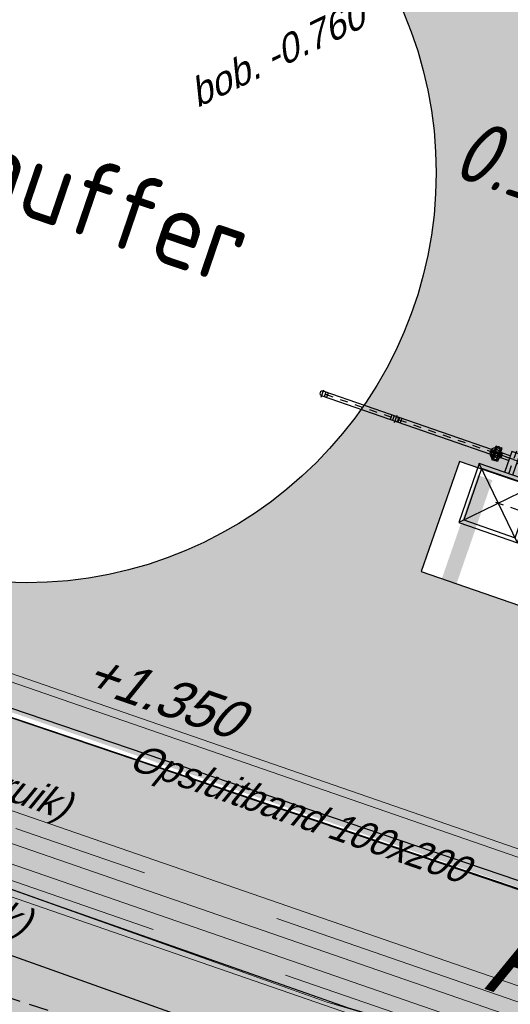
# Model space of a CAD drawing. Header units: metres. Extents: x 128615 to 129083, y 455669 to 456034.
# Tile 43 of 158: x 128798.31 to 128804.62, y 455800.29 to 455812.96. Entities that reach past the tile are written whole.
import ezdxf
from ezdxf.lldxf.tags import DXFTag

# ---------------------------------------------------------------- set-up
doc = ezdxf.new("R2010")
doc.units = ezdxf.units.M
for name, pattern in [('CENTER2', [1.125, 0.75, -0.125, 0.125, -0.125]), ('DASHDOT', [25.4, 12.7, -6.35, 0, -6.35]), ('DASHED', [19.049999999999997, 12.7, -6.35]), ('RI-AWZI_PROCESLEIDING', [18.450000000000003, 6, -1.8, 1.75, -1.8, 1.75, -1.8, 1.75, -1.8]), ('RI-AWZI_SLIBLEIDING', [11, 5, -3, 0, -3]), ('STIPPELFIJN', [0.375, 0.25, -0.125]), ('Tauw_L_Center2', [6.4990000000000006, 4, -0.833, 0.833, -0.833])]:
    doc.linetypes.add(name, pattern=pattern)
for name, color, linetype, lineweight in [('B-CO-BC-BETONVORM-G', 50, 'Continuous', 18), ('B-WE-OG-HOOGTELIJN-G', 7, 'Continuous', 18), ('B-XX-GR-HAAG-G', 90, 'GR-HAAG1', 13), ('B-XX-RI-AWZI_PROCESLEIDING-G', 30, 'RI-AWZI_PROCESLEIDING', 18), ('B-XX-RI-AWZI_SLIBLEIDING-G', 40, 'RI-AWZI_SLIBLEIDING', 18), ('B-XX-RI-AWZI_SLIBLEIDING-T25_HDSR', 7, 'Continuous', 35), ('B-XX-VH-BESTRATING-V', 1, 'Continuous', 18), ('ME-CL', 6, 'CENTER2', 18), ('X-XX-AL-T25', 7, 'Continuous', 25)]:
    doc.layers.add(name, color=color, linetype=linetype, lineweight=lineweight)
for name, color, linetype in [('B-XX-GR-GRAS-G', 90, 'Continuous'), ('B-XX-GR-KRUIDEN-G', 98, 'Continuous'), ('B-XX-KL-ELEKTRA-G_HDSR', 190, 'HDSR_Elektra'), ('B-XX-OG-BEBOUWING-G', 1, 'Continuous'), ('B-XX-RI-AWZI_PROCESLEIDING-T25_HDSR', 7, 'Continuous'), ('B-XX-VH-BESTRATING-T25', 7, 'Continuous'), ('B-XX-VH-KANTVERHARDING-G', 60, 'Continuous'), ('B-XX-VH-KANTVERHARDING-GN', 60, 'STIPPELFIJN'), ('B-XX-VH-MOLGOOT-V', 60, 'Continuous'), ('ME_N_-_EL999---LLVPE-110_pgr17~H_-----', 135, 'Tauw_L_Center2'), ('ME_N_-_EL999---LLVPE-110_pgr17~W_-----', 135, 'Continuous'), ('ME_N_-_EL999---LLVPE-250_pgr17~H_-----', 135, 'Tauw_L_Center2'), ('ME_N_-_EL999---LLVPE-63_zbr17~H_-----', 135, 'Tauw_L_Center2'), ('ME_N_-_EL999---LLVPE-63_zbr17~W_-----', 135, 'Continuous'), ('ME_N_A_EB00----vervuildelucht~-_-----', 135, 'Continuous'), ('ME_N_A_EB0059--W__afsluiter-65~-_-----', 135, 'Continuous')]:
    doc.layers.add(name, color=color, linetype=linetype)
doc.styles.add('ISO', font='Iso.shx', dxfattribs={"height": 50})
doc.styles.get("Standard").update_dxf_attribs({"font": 'arial.ttf'})
doc.styles.add('TAUW-ISOCP', font='tcb_isocp.shx')
doc.styles.add('tcb_isocp', font='tcb_isocp.shx')
doc.linetypes.add('GR-HAAG1', pattern='A,6,[176,NLCS.SHX,S=0.125,R=0,X=0,Y=0],-2', length=8)
tags = doc.linetypes.add('HDSR_Elektra', pattern='A,25,-2,["E",Standard,S=1.5,R=0,X=0,Y=-0.75],-4', length=31).pattern_tags.tags
tags[6] = DXFTag(74, 10)

# ---------------------------------------------------------------- blocks, each defined once
blk = doc.blocks.new('2210065T')
for p, q in [((-91.97225975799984, 32.08723877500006), (-92.5, 20)), ((-92.5, 20), (-92.10324258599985, 10.91276122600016)), ((-90.10514614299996, 9), (-75.49337719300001, 9)), ((-71.58386689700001, 34), (-89.97416331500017, 34)), ((-41.56921938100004, 20.5), (-33.56475521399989, 20.5)), ((-39.57587649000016, 46), (8.660254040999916, 46)), ((0, 52), (-29.23350083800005, 52)), ((-26.56475521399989, 22.37564434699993), (2.564755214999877, 39.19357503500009)), ((0, 52), (12.07323548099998, 52)), ((7.689110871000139, 44.31793068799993), (11.69134295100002, 51.25)), ((24.00000000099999, -6.817930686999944), (24.00000000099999, 26.81793068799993)), ((52.5571117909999, 0), (24.00000000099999, 0)), ((25.87564435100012, 33.81793068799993), (29.877876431, 40.75)), ((71.58386690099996, 34), (89.97416331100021, 34)), ((90.1051461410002, 9), (75.49337719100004, 9)), ((91.9722597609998, 32.08723877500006), (92.50000000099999, 20)), ((92.50000000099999, 20), (92.1032425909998, 10.91276122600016)), ((-41.56921938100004, -0.5), (-33.56475521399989, -0.5)), ((-9.894882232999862, -12), (-29.23350083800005, -12)), ((2.564755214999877, -19.19357503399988), (-26.56475521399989, -2.375644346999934)), ((7.689110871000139, -24.31793068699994), (11.69134295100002, -31.25)), ((24.99437977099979, -12), (29.23350084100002, -12)), ((29.877876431, -20.75), (25.87564435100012, -13.81793068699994))]:
    blk.add_line(p, q)
blk.add_circle((0, 10), 75.5)
for centre, radius, start, end in [((-90.10514614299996, 11), 2, 182.4999999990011, 270), ((-89.97416331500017, 32), 2, 90, 177.500000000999), ((-41.56921938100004, 28.5), 8, 156.0089831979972, 270), ((0, 10), 53.5, 83.99101680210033, 156.0089831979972), ((-33.56475521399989, 34.5), 14, 270, 299.9999999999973), ((-42.5, 45), 15, 27.81813928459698, 36.72706101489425), ((-4.435244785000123, 51.31793068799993), 14, 299.9999999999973, 330.0000000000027), ((4.763139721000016, 55.25), 8, 330.0000000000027, 83.99101680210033), ((38.00000000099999, 26.81793068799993), 14, 150.0000000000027, 180), ((36.80607966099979, 36.75), 8, 36.0089831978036, 150.0000000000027), ((0, 10), 53.5, 323.991016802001, 36.0089831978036), ((89.97416331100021, 32), 2, 2.499999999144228, 90), ((90.1051461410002, 11), 2, 270, 357.500000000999), ((-41.56921938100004, -8.5), 8, 90.00000000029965, 203.9910168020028), ((0, 10), 53.5, 203.9910168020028, 276.0089831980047), ((-42.5, -5), 15, 262.8119221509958, 272.7577226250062), ((-42.5, -5), 15, 272.7577226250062, 332.1818607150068), ((-33.56475521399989, -14.5), 14, 60.00000000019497, 90.0000000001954), ((-4.435244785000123, -31.31793068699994), 14, 30.00000000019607, 60.00000000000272), ((4.763139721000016, -35.25), 8, 276.0089831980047, 29.99999999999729), ((38.00000000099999, -6.817930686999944), 14, 180, 209.9999999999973), ((42.50000000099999, -5), 15, 207.8181392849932, 270), ((36.80607966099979, -16.75), 8, 209.9999999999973, 323.991016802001), ((42.50000000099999, -5), 15, 270, 277.1880778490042)]:
    blk.add_arc(centre, radius, start, end)
for p in [(0, 46), (0, 0)]:
    blk.add_point(p)
at = {"layer": 'ME-CL'}
for p, q in [((-88.02270742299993, 10), (87.54432314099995, 10)), ((40.77145654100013, 80.61823422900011), (-3.46410161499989, 4)), ((40.80111189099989, -60.66959879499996), (-3.46410161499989, 16)), ((0, 98.02270742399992), (0, -77.06593886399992))]:
    blk.add_line(p, q, dxfattribs=at)
blk = doc.blocks.new('Vuilelucht top')
at = {"layer": 'ME_N_-_EL999---LLVPE-110_pgr17~H_-----'}
for points in [[(-9.094947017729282e-13, 706.6266140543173), (0, 307.556214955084)], [(-37.71291892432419, 0), (1398.997919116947, -4.547473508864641e-13)]]:
    blk.add_lwpolyline(points, dxfattribs=at)
at = {"layer": 'ME_N_-_EL999---LLVPE-110_pgr17~W_-----', "linetype": 'Continuous'}
for p, q in [((55, 685), (-55, 685)), ((899.9275200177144, 54.99999999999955), (899.9275200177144, -55.00000000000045))]:
    blk.add_line(p, q, dxfattribs=at)
at = {"layer": 'ME_N_-_EL999---LLVPE-110_pgr17~W_-----'}
for points in [[(-55, 685), (-55, 400)], [(54.99999999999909, 685), (55, 400)], [(400, 55), (1284.927520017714, 54.99999999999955)], [(400, -55), (1284.927520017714, -55.00000000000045)]]:
    blk.add_lwpolyline(points, dxfattribs=at)
blk.add_arc((1284.927520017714, -4.547473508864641e-13), 55, 270, 90, dxfattribs=at)
at = {"layer": 'ME_N_-_EL999---LLVPE-250_pgr17~H_-----'}
blk.add_line((1284.927520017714, -114.0703990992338), (1284.927520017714, 114.0703990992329), dxfattribs=at)
at = {"layer": 'ME_N_-_EL999---LLVPE-63_zbr17~H_-----'}
for p, q in [((-2600, 542.5), (-2600, 642.5)), ((-1600, 542.5000000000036), (-1600, 642.5000000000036)), ((-269, 634.9791048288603), (-269, 685)), ((-269, 592.5), (-269, 685)), ((-269, 685), (-254, 685)), ((-254, 685), (-254, 656.499999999)), ((-254, 685), (-254, 592.5)), ((-251.0000000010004, 653.5), (-254, 656.499999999)), ((-251.0000000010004, 653.5), (-251, 653.5)), ((-251, 653.5), (-251, 592.5)), ((-204.9999999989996, 653.5), (-202, 656.499999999)), ((-204.9999999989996, 653.5), (-205, 653.5)), ((-205, 653.5), (-205, 592.5)), ((-187, 685), (-202, 685)), ((-202, 685), (-202, 656.499999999)), ((-202, 685), (-202, 592.5)), ((-187, 634.9791048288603), (-187, 685)), ((-187, 592.5), (-187, 685)), ((187, 634.9791048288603), (187, 685)), ((187, 592.5), (187, 685)), ((187, 685), (202, 685)), ((202, 685), (202, 656.499999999)), ((202, 685), (202, 592.5)), ((204.9999999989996, 653.5), (202, 656.499999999)), ((204.9999999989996, 653.5), (205, 653.5)), ((205, 653.5), (205, 592.5)), ((251.0000000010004, 653.5), (254, 656.499999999)), ((251.0000000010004, 653.5), (251, 653.5)), ((251, 653.5), (251, 592.5)), ((269, 685), (254, 685)), ((254, 685), (254, 656.499999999)), ((254, 685), (254, 592.5)), ((269, 634.9791048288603), (269, 685)), ((269, 592.5), (269, 685)), ((1050, 542.5000000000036), (1050, 642.5000000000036)), ((1950, 542.5), (1950, 642.5)), ((-296, 592.5), (-296, 624)), ((-296, 624), (-286, 624)), ((-296, 592.5), (-296, 561)), ((-296, 561), (-286, 561)), ((-286, 624), (-272.7294750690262, 629.4253028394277)), ((-286, 624), (-286, 592.5)), ((-286, 561), (-286, 592.5)), ((-286, 561), (-272.7294750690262, 555.5746971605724)), ((-269, 592.5), (-269, 500)), ((-269, 550.0208951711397), (-269, 500)), ((-254, 500), (-254, 592.5)), ((-251.0000000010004, 531.5), (-254, 528.500000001)), ((-254, 500), (-254, 528.500000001)), ((-251, 531.5), (-251, 592.5)), ((-251.0000000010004, 531.5), (-251, 531.5)), ((-205, 531.5), (-205, 592.5)), ((-204.9999999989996, 531.5), (-202, 528.500000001)), ((-204.9999999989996, 531.5), (-205, 531.5)), ((-202, 500), (-202, 592.5)), ((-202, 500), (-202, 528.500000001)), ((-187, 592.5), (-187, 500)), ((-187, 550.0208951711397), (-187, 500)), ((-170, 624), (-183.2705249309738, 629.4253028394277)), ((-170, 561), (-183.2705249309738, 555.5746971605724)), ((-160, 624), (-170, 624)), ((-170, 624), (-170, 592.5)), ((-170, 561), (-170, 592.5)), ((-160, 561), (-170, 561)), ((-160, 592.5), (-160, 624)), ((-160, 592.5), (-160, 561)), ((160, 592.5), (160, 624)), ((160, 624), (170, 624)), ((160, 592.5), (160, 561)), ((160, 561), (170, 561)), ((170, 624), (183.2705249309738, 629.4253028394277)), ((170, 624), (170, 592.5)), ((170, 561), (170, 592.5)), ((170, 561), (183.2705249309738, 555.5746971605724)), ((187, 592.5), (187, 500)), ((187, 550.0208951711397), (187, 500)), ((202, 500), (202, 592.5)), ((204.9999999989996, 531.5), (202, 528.500000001)), ((202, 500), (202, 528.500000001)), ((205, 531.5), (205, 592.5)), ((204.9999999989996, 531.5), (205, 531.5)), ((251, 531.5), (251, 592.5)), ((251.0000000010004, 531.5), (254, 528.500000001)), ((251.0000000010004, 531.5), (251, 531.5)), ((254, 500), (254, 592.5)), ((254, 500), (254, 528.500000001)), ((269, 592.5), (269, 500)), ((269, 550.0208951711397), (269, 500)), ((286, 624), (272.7294750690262, 629.4253028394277)), ((286, 561), (272.7294750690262, 555.5746971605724)), ((296, 624), (286, 624)), ((286, 624), (286, 592.5)), ((286, 561), (286, 592.5)), ((296, 561), (286, 561)), ((296, 592.5), (296, 624)), ((296, 592.5), (296, 561)), ((-269, 500), (-254, 500)), ((-187, 500), (-202, 500)), ((187, 500), (202, 500)), ((269, 500), (254, 500))]:
    blk.add_line(p, q, dxfattribs=at)
at = {"layer": 'ME_N_-_EL999---LLVPE-63_zbr17~H_-----', "linetype": 'DASHDOT'}
for p, q in [((9.094947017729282e-13, 592.5), (-355, 592.5)), ((-9.094947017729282e-13, 592.5), (355, 592.5))]:
    blk.add_line(p, q, dxfattribs=at)
at = {"layer": 'ME_N_-_EL999---LLVPE-63_zbr17~H_-----'}
for points in [[(-55, 592.5), (-2650, 592.5)], [(55, 592.5), (2000, 592.5)]]:
    blk.add_lwpolyline(points, dxfattribs=at)
for centre, start, end in [((-275, 634.9791048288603), 292.2358989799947, 0), ((-181, 634.9791048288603), 180, 247.7641010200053), ((181, 634.9791048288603), 292.2358989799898, 0), ((275, 634.9791048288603), 180, 247.7641010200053), ((-275, 550.0208951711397), 0, 67.76410102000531), ((-181, 550.0208951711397), 112.2358989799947, 180), ((181, 550.0208951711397), 0, 67.76410102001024), ((275, 550.0208951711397), 112.2358989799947, 180)]:
    blk.add_arc(centre, 6, start, end, dxfattribs=at)
at = {"layer": 'ME_N_-_EL999---LLVPE-63_zbr17~W_-----', "linetype": 'Continuous'}
for p, q in [((-2563.5, 623.9999999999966), (-2563.5, 560.9999999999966)), ((-2532.5, 623.9999999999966), (-2532.5, 560.9999999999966)), ((-1667.5, 624.0000000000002), (-1667.5, 561.0000000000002)), ((-1636.5, 624.0000000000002), (-1636.5, 561.0000000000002)), ((-1563.499999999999, 624.0000000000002), (-1563.499999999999, 561.0000000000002)), ((-1532.499999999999, 624.0000000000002), (-1532.499999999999, 561.0000000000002)), ((982.4999999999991, 624.0000000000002), (982.4999999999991, 561.0000000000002)), ((1013.499999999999, 624.0000000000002), (1013.499999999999, 561.0000000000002)), ((1086.5, 624.0000000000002), (1086.5, 561.0000000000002)), ((1117.5, 624.0000000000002), (1117.5, 561.0000000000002)), ((1882.5, 623.9999999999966), (1882.5, 560.9999999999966)), ((1913.5, 623.9999999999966), (1913.5, 560.9999999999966))]:
    blk.add_line(p, q, dxfattribs=at)
at = {"layer": 'ME_N_-_EL999---LLVPE-63_zbr17~W_-----'}
for points in [[(-296, 624), (-2600, 624)], [(-296, 561), (-2600, 561)], [(-55, 624), (-160, 624)], [(-55, 561), (-160, 561)], [(55, 624), (160, 624)], [(55, 561), (160, 561)], [(296, 624), (1950, 624)], [(296, 561), (1950, 561)]]:
    blk.add_lwpolyline(points, dxfattribs=at)
for centre, start, end in [((-2600, 592.5), 90, 270), ((-1600, 592.5000000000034), 270, 90), ((1050, 592.5000000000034), 90, 270), ((1950, 592.5), 270, 90)]:
    blk.add_arc(centre, 31.5, start, end, dxfattribs=at)
at = {"layer": 'ME_N_A_EB00----vervuildelucht~-_-----'}
for p, q in [((400, 400), (-400, -400)), ((400, -400), (-400, 400))]:
    blk.add_line(p, q, dxfattribs=at)
for points in [[(400, 400), (-400, 400), (-400, -400), (400, -400)], [(350, 350), (-350, 350), (-350, -350), (350, -350)]]:
    blk.add_lwpolyline(points, close=True, dxfattribs=at)
at = {"layer": 'ME_N_A_EB0059--W__afsluiter-65~-_-----', "xscale": -1, "rotation": 270}
blk.add_blockref('2210065T', (-251, 592.5), dxfattribs=at)
at = {"layer": 'ME_N_A_EB0059--W__afsluiter-65~-_-----', "rotation": 90}
blk.add_blockref('2210065T', (251, 592.5), dxfattribs=at)

msp = doc.modelspace()

# ---------------------------------------------------------------- hatches: boundary and pattern name
at = {"layer": 'B-XX-GR-GRAS-G'}
h = msp.add_hatch(dxfattribs=at)
h.set_pattern_fill('AR-SAND', color=256, scale=0.01999999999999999, angle=-116.5632943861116, style=0)
h.set_pattern_definition([(18.40658155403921, (128738.9979208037, 455858.1422880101), (0.2899431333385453, 0.935445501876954), [0, -0.7721600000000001, 0, -0.8636, 0, -0.8255]), (348.4065815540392, (128738.9979208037, 455858.1422880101), (1.318547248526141, 1.060693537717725), [0, -0.4165599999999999, 0, -0.6959599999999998, 0, -0.2666999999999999]), (308.4065815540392, (128738.4074554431, 455858.3466790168), (1.495894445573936, -0.5147657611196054), [0, -0.2539999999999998, 0, -0.9143999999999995, 0, -1.193799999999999]), (298.4065815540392, (128738.4074554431, 455858.3466790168), (1.588945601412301, -0.07820251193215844), [0, -0.1269999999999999, 0, -0.5994399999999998, 0, -0.6857999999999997])])
h.paths.add_polyline_path([(128859.8678127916, 455782.8123850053), (128860.0398937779, 455782.9163131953), (128860.0257072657, 455782.8348265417), (128860.0450556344, 455782.7693317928), (128860.1027529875, 455782.7148264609), (128860.1890525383, 455782.6970866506), (128860.2865744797, 455782.7090606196), (128860.3590330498, 455782.7548306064), (128860.397398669, 455782.8015396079), (128860.4198440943, 455782.8307503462), (128860.4922583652, 455782.716931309), (128859.916972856, 455782.3714443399), (128859.6953270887, 455782.235747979), (128859.4884093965, 455782.1128171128), (128859.4189914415, 455782.0689110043), (128859.0741217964, 455781.861316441), (128858.2070960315, 455782.1308144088), (128854.9661937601, 455783.1463230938), (128854.1094213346, 455783.414846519), (128854.0095743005, 455783.4460937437), (128850.1821710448, 455784.6495717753), (128849.675086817, 455784.8025349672), (128849.654690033, 455784.8089060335), (128849.6467418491, 455784.8113646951), (128849.6405892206, 455784.8133098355), (128839.0815336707, 455787.9512431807), (128836.5016450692, 455788.7068557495), (128834.9841381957, 455789.1633508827), (128834.4495708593, 455789.3180366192), (128833.6364986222, 455789.560443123), (128823.6787173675, 455792.5001832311), (128815.7687408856, 455794.8630253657), (128813.7617256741, 455795.4546222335), (128809.3140139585, 455796.7516153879), (128807.1890199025, 455797.4031969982), (128806.5108887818, 455797.6031333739), (128804.7848872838, 455798.1165870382), (128802.8378093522, 455798.6897931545), (128802.0232362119, 455798.9345161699), (128801.9640592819, 455798.9510981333), (128801.9095253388, 455798.9674908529), (128801.8862713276, 455798.97415377), (128801.8687682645, 455798.9792874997), (128801.5834658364, 455799.0780456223), (128800.7563538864, 455799.3643524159), (128798.8878561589, 455800.0384297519), (128794.8025759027, 455801.5002900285), (128794.7210202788, 455801.5250622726), (128794.6106565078, 455801.5636911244), (128794.6085325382, 455801.5644852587), (128763.4192911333, 455812.6928455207), (128762.1219963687, 455813.141907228), (128760.901914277, 455813.5852867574), (128760.6091534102, 455813.6898219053), (128759.0972445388, 455814.2304315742), (128758.9873619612, 455814.268467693), (128758.6743770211, 455814.3982638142), (128757.2760906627, 455814.9803475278), (128756.5782278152, 455815.2696352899), (128756.7670110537, 455815.831925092), (128757.1330225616, 455815.6809357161), (128765.6814100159, 455812.5200778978), (128791.6008858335, 455803.2748509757), (128795.0051970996, 455802.0608560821), (128802.003719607, 455799.5651469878), (128805.6004039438, 455798.5004476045), (128811.1125610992, 455796.8617090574), (128819.3673746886, 455794.4202516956), (128823.5912399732, 455793.1636866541), (128828.1659470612, 455791.8061368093), (128830.6348197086, 455791.0809635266), (128835.1535444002, 455789.7442473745), (128842.6021566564, 455787.5274113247), (128844.8299959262, 455786.8717836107), (128849.628676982, 455785.4503203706), (128857.3983635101, 455783.0156409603), (128859.2435358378, 455782.4369116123)])
h = msp.add_hatch(dxfattribs=at)
h.set_pattern_fill('CROSS', color=256, scale=0.09999999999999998, angle=-116.5632943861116, style=0)
h.set_pattern_definition([(340.9065815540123, (128738.9979208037, 455858.1422880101), (0.8077808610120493, 0.3923519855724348), [0.3174999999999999, -0.9525]), (70.90658155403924, (128739.0960088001, 455857.9403427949), (-0.3923519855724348, 0.8077808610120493), [0.3174999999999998, -0.9524999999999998])])
h.paths.add_polyline_path([(128776.6499536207, 455806.6590685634), (128776.258024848, 455806.1407220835), (128775.6439353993, 455806.3532906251), (128775.6563360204, 455807.0030116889), (128776.2780894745, 455807.1919928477)], flags=16)
h.paths.add_polyline_path([(128775.8470577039, 455806.4984893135), (128776.2439520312, 455806.3611033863), (128776.4205910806, 455806.8713960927), (128776.0236967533, 455807.00878202)], flags=0)
h.paths.add_polyline_path([(128823.7268470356, 455791.2124598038), (128825.4278227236, 455790.6236629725), (128825.624088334, 455791.1906548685), (128823.923112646, 455791.7794516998)], flags=16)
h.paths.add_polyline_path([(128847.1121172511, 455784.2177515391), (128847.5685110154, 455784.0597697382), (128847.5304863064, 455784.2200212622), (128847.3773920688, 455784.2428481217)], flags=16)
edge = h.paths.add_edge_path()
edge.add_line((128756.5752368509, 455815.2638754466), (128754.6963947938, 455809.7047080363))
edge.add_line((128754.6963947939, 455809.7047080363), (128774.7797492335, 455801.9906440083))
edge.add_line((128774.7797492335, 455801.9906440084), (128793.6903473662, 455795.4446949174))
edge.add_line((128793.6903473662, 455795.4446949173), (128824.7323112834, 455785.9985302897))
edge.add_line((128824.7323112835, 455785.9985302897), (128849.5897289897, 455778.8365583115))
edge.add_arc((128849.0360099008, 455776.9147375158), 1.999999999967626, 38.44325241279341, 73.92713842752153, ccw=False)
edge.add_line((128850.6024585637, 455778.158215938), (128851.6524541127, 455777.4549122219))
edge.add_line((128851.6524541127, 455777.4549122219), (128858.7863596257, 455775.3306783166))
edge.add_line((128858.7863596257, 455775.3306783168), (128861.4020115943, 455782.879947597))
edge.add_line((128861.4020115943, 455782.879947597), (128860.9950774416, 455783.0209411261))
edge.add_line((128860.9950774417, 455783.020941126), (128860.7365559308, 455782.8648072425))
edge.add_arc((128855.7646590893, 455783.3167730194), 4.992397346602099, -192.77180062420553, -5.194144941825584, ccw=False)
edge.add_line((128850.8957822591, 455784.4204349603), (128849.430526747, 455784.8790451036))
edge.add_line((128849.430526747, 455784.8790451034), (128801.8331784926, 455798.989894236))
edge.add_line((128801.8331784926, 455798.9898942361), (128772.2414243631, 455809.5352047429))
edge.add_line((128772.2414243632, 455809.5352047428), (128758.9951107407, 455814.2661693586))
edge.add_line((128758.9951107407, 455814.2661693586), (128756.5752368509, 455815.2638754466))
h = msp.add_hatch(dxfattribs=at)
h.set_pattern_fill('DOTS', color=256, scale=0.09999999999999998, angle=-116.5632943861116, style=0)
h.set_pattern_definition([(340.9065815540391, (128738.9979208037, 455858.1422880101), (0.1269369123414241, 0.124052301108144), [0, -0.1587499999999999])])
edge = h.paths.add_edge_path()
edge.add_line((128864.8800774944, 455793.7491920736), (128863.7475410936, 455790.3284821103))
edge.add_line((128863.7475410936, 455790.3284821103), (128863.0902428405, 455788.3431801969))
edge.add_line((128863.0902428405, 455788.3431801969), (128856.9452752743, 455790.4702755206))
edge.add_line((128856.9452752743, 455790.4702755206), (128857.0761190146, 455790.848270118))
edge.add_line((128857.0761190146, 455790.848270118), (128855.9421352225, 455791.2408013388))
edge.add_line((128855.9421352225, 455791.2408013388), (128855.8112914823, 455790.8628067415))
edge.add_line((128855.8112914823, 455790.8628067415), (128855.7167928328, 455790.8955176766))
edge.add_line((128855.7167928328, 455790.8955176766), (128855.5205272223, 455790.3285257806))
edge.add_line((128855.5205272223, 455790.3285257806), (128855.6150258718, 455790.2958148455))
edge.add_line((128855.6150258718, 455790.2958148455), (128855.4841821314, 455789.9178202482))
edge.add_line((128855.4841821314, 455789.9178202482), (128856.6181659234, 455789.5252890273))
edge.add_line((128856.6181659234, 455789.5252890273), (128856.7490096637, 455789.9032836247))
edge.add_line((128856.7490096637, 455789.9032836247), (128862.9016433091, 455787.7735346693))
edge.add_line((128862.9016433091, 455787.7735346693), (128861.2938687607, 455782.9174166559))
edge.add_line((128861.2938687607, 455782.9174166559), (128860.9950774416, 455783.020941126))
edge.add_line((128860.9950774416, 455783.020941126), (128860.1674346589, 455782.9854017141))
edge.add_line((128860.1674346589, 455782.9854017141), (128854.9965156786, 455784.6038470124))
edge.add_line((128854.9965156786, 455784.6038470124), (128849.8342556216, 455786.2195821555))
edge.add_line((128849.8342556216, 455786.2195821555), (128837.8049622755, 455789.7858216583))
edge.add_line((128837.8049622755, 455789.7858216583), (128831.9240329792, 455791.529299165))
edge.add_line((128831.9240329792, 455791.529299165), (128826.0690273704, 455793.2650912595))
edge.add_line((128826.0690273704, 455793.2650912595), (128814.1604895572, 455796.7955312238))
edge.add_line((128814.1604895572, 455796.7955312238), (128802.5396316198, 455800.2406847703))
edge.add_line((128802.5396316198, 455800.2406847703), (128798.7130571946, 455801.5879591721))
edge.add_line((128798.7130571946, 455801.5879591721), (128795.4416960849, 455802.7545433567))
edge.add_line((128795.4416960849, 455802.7545433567), (128796.1049902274, 455804.6877747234))
edge.add_line((128796.1049902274, 455804.6877747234), (128821.0751174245, 455796.2292981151))
edge.add_line((128821.0751174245, 455796.2292981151), (128823.5661864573, 455803.3468910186))
edge.add_line((128823.5661864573, 455803.3468910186), (128828.4802083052, 455801.5813293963))
edge.add_arc((128844.4592125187, 455806.0338404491), 16.58774940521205, 195.5703673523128, 198.1409952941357)
edge.add_line((128828.695987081, 455800.8691377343), (128825.5619695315, 455799.3710783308))
edge.add_line((128825.5619695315, 455799.3710783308), (128827.5691900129, 455795.2661662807))
edge.add_line((128827.5691900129, 455795.2661662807), (128830.7040404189, 455796.7629898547))
edge.add_arc((128844.4592124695, 455806.033840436), 16.58774935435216, 213.9795823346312, 367.1917486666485)
edge.add_line((128860.9164616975, 455808.1104666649), (128860.9146310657, 455808.1249232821))
edge.add_line((128860.9146310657, 455808.1249232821), (128863.6185042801, 455808.7004238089))
edge.add_line((128863.6185042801, 455808.7004238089), (128863.2317115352, 455810.5176922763))
edge.add_line((128863.2317115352, 455810.5176922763), (128864.1825756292, 455810.720077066))
edge.add_line((128864.1825756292, 455810.720077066), (128870.0507916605, 455808.6887799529))
edge.add_line((128870.0507916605, 455808.6887799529), (128868.8786824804, 455805.3543247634))
edge.add_line((128868.8786824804, 455805.3543247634), (128866.2012134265, 455797.7395475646))
edge.add_line((128866.2012134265, 455797.7395475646), (128865.0686770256, 455794.3188376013))
edge.add_line((128865.0686770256, 455794.3188376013), (128858.2686073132, 455796.6726981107))
edge.add_line((128858.2686073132, 455796.6726981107), (128858.0723417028, 455796.1057062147))
edge.add_line((128858.0723417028, 455796.1057062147), (128864.8800774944, 455793.7491920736))
at = {"layer": 'B-XX-GR-HAAG-G'}
h = msp.add_hatch(dxfattribs=at)
h.set_pattern_fill('ANGLE', color=256, scale=0.03999999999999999, angle=-19.09341844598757, style=0)
h.set_pattern_definition([(78.37645749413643, (128738.9979208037, 455858.1422880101), (-0.2736702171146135, 0.05629362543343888), [0.2032, -0.07619999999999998]), (168.3764574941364, (128738.9979208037, 455858.1422880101), (-0.0562936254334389, -0.2736702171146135), [0.2031999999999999, -0.07619999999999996])])
h.paths.add_polyline_path([(128765.8492959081, 455812.458000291), (128765.6814100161, 455812.5200778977), (128765.680729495, 455812.5181119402)])
h.paths.add_polyline_path([(128766.13338178, 455813.2060388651), (128765.8613526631, 455812.4537007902), (128802.003719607, 455799.5651469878), (128849.6010678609, 455785.4542978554), (128859.2445714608, 455782.4359788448), (128860.1587757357, 455782.9881118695), (128849.8342556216, 455786.2195821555), (128802.2519517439, 455800.325971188)])
at = {"layer": 'B-XX-GR-KRUIDEN-G'}
h = msp.add_hatch(dxfattribs=at)
h.set_pattern_fill('SWAMP', color=256, scale=0.2, angle=-116.5632943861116, style=0)
h.set_pattern_definition([(340.9065815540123, (128738.9979208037, 455858.1422880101), (3.839350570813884, 3.326515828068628), [0.6349999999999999, -4.444999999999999]), (70.90658155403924, (128739.2979540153, 455858.0384307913), (-0.9611808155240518, 4.988231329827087), [0.3174999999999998, -8.481319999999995]), (70.90658155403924, (128739.3729632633, 455858.0124661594), (-0.9611808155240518, 4.988231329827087), [0.2539999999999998, -8.544819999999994]), (70.90658155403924, (128739.2229447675, 455858.0643954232), (-0.9611808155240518, 4.988231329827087), [0.2539999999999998, -8.544819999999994]), (40.90658155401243, (128739.4479706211, 455857.9865021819), (-0.9611719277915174, 4.988233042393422), [0.2032, -4.876799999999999]), (100.9065815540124, (128739.1479374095, 455858.0903594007), (-4.8005224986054, 1.661717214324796), [0.2032, -4.8768])])
edge = h.paths.add_edge_path()
edge.add_line((128948.4118116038, 455833.4579504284), (128948.6455033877, 455826.0782791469))
edge.add_line((128948.6455033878, 455826.0782791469), (128943.9095911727, 455812.3966981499))
edge.add_line((128943.9095911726, 455812.3966981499), (128941.3888850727, 455813.2785094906))
edge.add_line((128941.3888850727, 455813.2785094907), (128942.1339618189, 455815.4309623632))
edge.add_arc((128932.745274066, 455818.888458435), 10.00508554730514, -20.21683048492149, 71.17534409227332)
edge.add_line((128935.9736453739, 455828.358376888), (128892.1860483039, 455843.579290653))
edge.add_arc((128893.6952972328, 455847.9211051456), 4.596649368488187, -157.04283936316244, -109.16785423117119, ccw=False)
edge.add_arc((128894.4307678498, 455848.232645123), 5.395382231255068, 162.5112662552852, 202.9571606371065, ccw=False)
edge.add_line((128889.2847814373, 455849.8540560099), (128901.8557516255, 455885.6735668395))
edge.add_line((128901.8557516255, 455885.6735668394), (128887.2242848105, 455890.7225570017))
edge.add_line((128887.2242848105, 455890.7225570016), (128887.1817624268, 455890.5997140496))
edge.add_line((128887.1817624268, 455890.5997140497), (128874.5146120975, 455895.1035688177))
edge.add_line((128874.5146120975, 455895.1035688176), (128873.5283828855, 455892.2544503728))
edge.add_arc((128867.280722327, 455871.995513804), 21.20041917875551, 72.86074229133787, 176.4358647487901)
edge.add_line((128846.121308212, 455873.313454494), (128835.0103701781, 455877.1887525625))
edge.add_arc((128817.5916042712, 455889.2204382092), 21.17014088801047, -34.63404912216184, -24.22743715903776)
edge.add_line((128836.8971577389, 455880.5330640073), (128837.0847450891, 455880.5150973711))
edge.add_line((128837.0847450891, 455880.5150973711), (128838.2442237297, 455883.7950644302))
edge.add_line((128838.2442237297, 455883.7950644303), (128838.0851409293, 455883.9110295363))
edge.add_arc((128817.5916042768, 455889.2204382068), 21.17014088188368, -14.52468191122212, 21.05836036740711)
edge.add_line((128837.3478955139, 455896.8272655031), (128838.4437976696, 455897.45125095))
edge.add_line((128838.4437976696, 455897.45125095), (128836.9196742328, 455900.519436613))
edge.add_line((128836.9196742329, 455900.519436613), (128835.8290882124, 455899.9707426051))
edge.add_arc((128817.5916042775, 455889.2204382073), 21.17014088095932, 30.51773535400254, 65.7725628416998)
edge.add_line((128826.2789784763, 455908.5259916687), (128826.2969451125, 455908.713579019))
edge.add_line((128826.2969451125, 455908.7135790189), (128823.0169780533, 455909.8730576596))
edge.add_line((128823.0169780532, 455909.8730576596), (128822.9010129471, 455909.7139748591))
edge.add_arc((128817.591604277, 455889.2204382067), 21.17014088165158, 75.47531808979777, 155.5873596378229)
edge.add_line((128798.3142327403, 455897.9701702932), (128798.1176121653, 455897.9799474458))
edge.add_line((128798.1176121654, 455897.9799474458), (128797.7211869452, 455896.8585281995))
edge.add_line((128797.7211869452, 455896.8585281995), (128793.8072384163, 455898.2133509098))
edge.add_arc((128775.6531717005, 455909.0573338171), 21.14620778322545, -30.85117203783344, -24.45064201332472)
edge.add_line((128794.9029489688, 455900.3047239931), (128795.4902118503, 455900.2458409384))
edge.add_line((128795.4902118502, 455900.2458409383), (128796.7020683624, 455903.7467742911))
edge.add_line((128796.7020683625, 455903.746774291), (128796.1976420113, 455904.0486570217))
edge.add_arc((128775.6531716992, 455909.057333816), 21.14620778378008, -13.70124981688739, 21.18853243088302)
edge.add_line((128795.3698146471, 455916.7003760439), (128797.9082227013, 455917.9559061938))
edge.add_line((128797.9082227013, 455917.9559061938), (128796.4067381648, 455921.1222890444))
edge.add_line((128796.4067381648, 455921.1222890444), (128793.8362756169, 455919.8525566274))
edge.add_arc((128775.6531717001, 455909.0573338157), 21.1462077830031, 30.69740409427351, 65.54935799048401)
edge.add_line((128784.4057815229, 455928.3071110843), (128784.4646645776, 455928.8943739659))
edge.add_line((128784.4646645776, 455928.8943739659), (128780.9637312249, 455930.1062304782))
edge.add_line((128780.9637312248, 455930.1062304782), (128780.6618484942, 455929.6018041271))
edge.add_arc((128775.6531717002, 455909.0573338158), 21.14620778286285, 76.298750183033, 155.5095457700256)
edge.add_line((128756.4094808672, 455917.8233173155), (128755.8262168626, 455917.8979581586))
edge.add_line((128755.8262168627, 455917.8979581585), (128754.6142224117, 455914.3971073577))
edge.add_line((128754.6142224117, 455914.3971073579), (128755.1121866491, 455914.0802848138))
edge.add_arc((128775.6531716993, 455909.057333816), 21.1462077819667, 166.2589379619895, 191.7043835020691)
edge.add_line((128754.9466508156, 455904.7675673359), (128751.1985842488, 455903.6584638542))
edge.add_line((128751.1985842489, 455903.6584638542), (128751.1173775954, 455903.9197317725))
edge.add_line((128751.1173775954, 455903.9197317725), (128741.4969709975, 455907.2999279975))
edge.add_line((128741.4969709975, 455907.2999279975), (128757.0495062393, 455938.2990116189))
edge.add_line((128757.0495062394, 455938.2990116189), (128795.963293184, 455925.5684809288))
edge.add_line((128795.963293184, 455925.5684809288), (128808.0815679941, 455921.3936663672))
edge.add_line((128808.0815679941, 455921.3936663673), (128811.5859768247, 455919.9881814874))
edge.add_line((128811.5859768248, 455919.9881814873), (128842.9440111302, 455909.6012506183))
edge.add_line((128842.9440111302, 455909.6012506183), (128874.3253125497, 455899.2845629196))
edge.add_line((128874.3253125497, 455899.2845629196), (128897.3942134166, 455890.0887698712))
edge.add_line((128897.3942134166, 455890.0887698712), (128932.249899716, 455875.2515896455))
edge.add_line((128932.249899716, 455875.2515896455), (128958.9784740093, 455863.874893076))
edge.add_line((128958.9784740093, 455863.8748930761), (128948.4118116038, 455833.4579504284))
h.paths.add_polyline_path([(128845.694092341, 455904.4570519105), (128848.0856081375, 455905.5477301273), (128849.2310223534, 455903.2376735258), (128848.6444501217, 455901.5319182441), (128846.8291906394, 455902.1678003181)], flags=16)
at = {"layer": 'B-XX-VH-BESTRATING-V'}
h = msp.add_hatch(dxfattribs=at)
h.set_pattern_fill('AR-B88', color=256, scale=0.001999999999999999, angle=-116.5632943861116, style=0)
h.set_pattern_definition([(340.9065815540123, (128738.9979208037, 455858.1422880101), (0.1329372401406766, 0.384042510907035), []), (70.90658155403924, (128738.9979208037, 455858.1422880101), (-0.0590840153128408, 0.4505111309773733), [0.4063999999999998, -0.4063999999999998])])
h.paths.add_polyline_path([(128820.717251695, 455815.6834929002), (128824.9658254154, 455814.2301789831), (128819.3895642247, 455798.1728038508), (128815.0828509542, 455799.6842537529)], flags=16)
edge = h.paths.add_edge_path(flags=16)
edge.add_arc((128810.6753862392, 455806.5471329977), 4.743738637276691, -116.5632943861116, 243.4367056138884)
h.paths.add_polyline_path([(128805.3382254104, 455806.8025624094), (128804.8477458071, 455805.3850188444), (128803.4752327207, 455805.8599175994), (128803.4750482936, 455805.8599814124), (128803.9657123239, 455807.2774611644)], flags=16)
h.paths.add_polyline_path([(128829.6281089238, 455827.0353472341), (128829.6544788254, 455827.1115272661), (128829.4837506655, 455827.0497700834), (128829.5132691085, 455826.9542525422)], flags=16)
edge = h.paths.add_edge_path()
edge.add_line((128809.8504442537, 455813.8024618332), (128800.1384800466, 455817.2711636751))
edge.add_arc((128798.388247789, 455810.8732740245), 6.632971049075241, 74.70026905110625, 165.9300996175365)
edge.add_line((128791.9542667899, 455812.4857855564), (128790.2127501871, 455807.4792443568))
edge.add_line((128790.2127501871, 455807.4792443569), (128791.4785392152, 455807.0457062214))
edge.add_line((128791.4785392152, 455807.0457062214), (128793.2995886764, 455812.3625728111))
edge.add_arc((128798.3921958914, 455810.9895770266), 5.274444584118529, 63.43670561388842, 164.9114852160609, ccw=False)
edge.add_arc((128798.3921958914, 455810.9895770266), 5.274444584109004, -109.09341844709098, 63.43670561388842, ccw=False)
edge.add_line((128796.6668757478, 455806.0052981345), (128796.2380541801, 455804.7664751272))
edge.add_line((128796.2380541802, 455804.7664751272), (128804.7181611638, 455801.8855684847))
edge.add_line((128804.7181611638, 455801.8855684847), (128821.0134525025, 455796.3558248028))
edge.add_line((128821.0134525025, 455796.3558248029), (128823.5051083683, 455803.4750944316))
edge.add_line((128823.5051083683, 455803.4750944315), (128828.4478252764, 455801.6992229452))
edge.add_arc((128844.4592124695, 455806.0338404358), 16.58774935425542, 190.419527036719, 195.1480672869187, ccw=False)
edge.add_line((128828.144996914, 455803.0338738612), (128827.71742182, 455803.1948206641))
edge.add_line((128827.71742182, 455803.1948206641), (128823.9075652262, 455804.6289178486))
edge.add_line((128823.9075652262, 455804.6289178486), (128827.2859692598, 455814.2396416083))
edge.add_line((128827.2859692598, 455814.2396416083), (128831.5835054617, 455826.7804356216))
edge.add_line((128831.5835054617, 455826.7804356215), (128829.1374702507, 455827.6279317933))
edge.add_line((128829.1374702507, 455827.6279317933), (128825.2971416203, 455816.4828040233))
edge.add_line((128825.2971416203, 455816.4828040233), (128823.7005722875, 455817.0305917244))
edge.add_line((128823.7005722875, 455817.0305917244), (128823.7591515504, 455817.21708159))
edge.add_line((128823.7591515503, 455817.21708159), (128818.8169632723, 455818.9463702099))
edge.add_line((128818.8169632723, 455818.9463702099), (128817.8990073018, 455816.4377179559))
edge.add_line((128817.8990073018, 455816.4377179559), (128816.1964942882, 455811.6260698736))
edge.add_line((128816.1964942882, 455811.6260698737), (128809.8504442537, 455813.8024618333))
h = msp.add_hatch(dxfattribs=at)
h.set_pattern_fill('BRICK', color=256, scale=0.03307086, angle=-116.5097316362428)
h.set_pattern_definition([(340.9065815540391, (128778.6404922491, 455851.3878299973), (0.0686929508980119, 0.1984471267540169), []), (70.90658155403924, (128778.6404922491, 455851.3878299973), (-0.3968942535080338, 0.1373859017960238), [0.2099999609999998, -0.2099999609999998]), (70.90658155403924, (128778.8389393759, 455851.3191370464), (-0.3968942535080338, 0.1373859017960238), [-0.2099999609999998, 0.2099999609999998])])
edge = h.paths.add_edge_path()
edge.add_line((128790.1003463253, 455807.5517947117), (128791.8295863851, 455812.5230430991))
edge.add_arc((128798.388247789, 455810.8732740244), 6.762971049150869, 74.65819090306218, 165.8807136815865, ccw=False)
edge.add_line((128800.1775731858, 455817.395243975), (128816.1168847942, 455811.7908047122))
edge.add_line((128816.1168847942, 455811.7908047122), (128816.25427072, 455812.1876990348))
edge.add_line((128816.25427072, 455812.1876990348), (128800.2758659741, 455817.6680580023))
edge.add_arc((128798.2047148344, 455811.0135141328), 6.969406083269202, 72.71184016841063, 166.3313600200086)
edge.add_line((128791.4326920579, 455812.6604290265), (128789.8408379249, 455808.0860749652))
edge.add_line((128789.8408379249, 455808.0860749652), (128758.8000743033, 455819.315863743))
edge.add_arc((128758.2950640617, 455818.1757475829), 1.246956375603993, 66.10922918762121, 161.3854258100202)
edge.add_line((128757.1133394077, 455818.5737765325), (128756.3073843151, 455816.1890953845))
edge.add_line((128756.3073843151, 455816.1890953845), (128756.7042786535, 455816.051709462))
edge.add_line((128756.7042786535, 455816.051709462), (128757.5102337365, 455818.4363906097))
edge.add_arc((128758.2973317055, 455818.1740962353), 0.8296514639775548, 63.87227401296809, 161.5697431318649, ccw=False)
edge.add_line((128758.662688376, 455818.9189694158), (128790.1003463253, 455807.5517947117))

# ---------------------------------------------------------------- linework, layer by layer
at = {"layer": 'B-CO-BC-BETONVORM-G'}
for points in [[(128766.8102042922, 455813.6502363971), (128811.5131803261, 455798.180946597)], [(128766.6793605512, 455813.2722417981), (128811.3823724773, 455797.8029395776)]]:
    msp.add_lwpolyline(points, dxfattribs=at)
for points in [[(128817.5292051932, 455795.4113238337), (128766.5976400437, 455813.0361593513, -0.1989116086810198)], [(128817.3983614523, 455795.0333292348), (128766.4667963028, 455812.6581647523, -0.1989116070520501)]]:
    msp.add_lwpolyline(points, format="xyb", dxfattribs=at)
at = {"layer": 'B-XX-GR-GRAS-G'}
for points in [[(128765.6814100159, 455812.5200778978), (128791.6008858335, 455803.2748509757), (128795.0051970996, 455802.0608560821), (128802.003719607, 455799.5651469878), (128805.6004039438, 455798.5004476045), (128811.1125610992, 455796.8617090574), (128819.3673746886, 455794.4202516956), (128823.5912399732, 455793.1636866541), (128828.1659470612, 455791.8061368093), (128830.6348197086, 455791.0809635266), (128835.1535444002, 455789.7442473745), (128842.6021566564, 455787.5274113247)], [(128828.4802083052, 455801.5813293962), (128823.5661864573, 455803.3468910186), (128821.0751174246, 455796.229298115), (128804.6860264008, 455801.7908723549), (128796.1049902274, 455804.6877747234), (128796.5726872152, 455806.0389049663)]]:
    msp.add_lwpolyline(points, dxfattribs=at)
msp.add_lwpolyline([(128849.8342556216, 455786.2195821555), (128837.8049622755, 455789.7858216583), (128831.9240329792, 455791.529299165), (128826.0690273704, 455793.2650912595), (128814.1604895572, 455796.7955312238), (128802.5396316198, 455800.2406847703), (128798.7130571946, 455801.5879591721), (128795.4416960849, 455802.7545433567), (128796.1049902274, 455804.6877747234), (128821.0751174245, 455796.2292981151), (128823.5661864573, 455803.3468910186), (128828.4802083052, 455801.5813293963, 0.01121695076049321), (128828.695987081, 455800.8691377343), (128825.5619695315, 455799.3710783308), (128827.5691900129, 455795.2661662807), (128830.7040404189, 455796.7629898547, 0.7898386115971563), (128860.9164616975, 455808.1104666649)], format="xyb", dxfattribs=at)
at = {"layer": 'B-XX-GR-HAAG-G'}
msp.add_lwpolyline([(128766.1333817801, 455813.2060388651), (128802.2519517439, 455800.325971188), (128849.8342556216, 455786.2195821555), (128860.1587757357, 455782.9881118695), (128859.2445714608, 455782.4359788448), (128849.6010678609, 455785.4542978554), (128802.003719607, 455799.5651469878), (128765.849295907, 455812.4580002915)], dxfattribs=at)
at = {"layer": 'B-XX-KL-ELEKTRA-G_HDSR', "linetype": 'DASHED', "const_width": 0.1999999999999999}
for points in [[(128832.8747029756, 455830.0493077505), (128821.1621981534, 455796.2130421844), (128796.2884984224, 455804.8183191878), (128796.9769161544, 455806.8070897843)], [(128804.2949097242, 455807.0676394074), (128802.7440842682, 455802.5849520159)]]:
    msp.add_lwpolyline(points, dxfattribs=at)
at = {"layer": 'B-XX-OG-BEBOUWING-G'}
msp.add_lwpolyline([(128803.4752327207, 455805.8599175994), (128804.8477458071, 455805.3850188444), (128805.3382254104, 455806.8025624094), (128803.9657123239, 455807.2774611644), (128803.4750482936, 455805.8599814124)], close=True, dxfattribs=at)
at = {"layer": 'B-XX-OG-BEBOUWING-G', "flags": 128}
msp.add_lwpolyline([(128803.4750482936, 455805.8599814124), (128804.8477458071, 455805.3850188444), (128805.3382254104, 455806.8025624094), (128803.9657123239, 455807.2774611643), (128803.4750482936, 455805.8599814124)], dxfattribs=at)
at = {"layer": 'B-XX-OG-BEBOUWING-G'}
msp.add_circle((128798.3921958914, 455810.9895770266), 5.274444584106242, dxfattribs=at)
at = {"layer": 'B-XX-RI-AWZI_PROCESLEIDING-G'}
msp.add_lwpolyline([(128766.7447824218, 455813.4612390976), (128811.4477764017, 455797.9919430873), (128814.1631142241, 455797.0523110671)], dxfattribs=at)
msp.add_lwpolyline([(128817.4637833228, 455795.2223265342), (128766.5322181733, 455812.8471620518, -0.1989116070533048)], format="xyb", dxfattribs=at)
at = {"layer": 'B-XX-VH-BESTRATING-T25', "flags": 128}
msp.add_lwpolyline([(128799.265645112, 455804.0679035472, 0, 0, 0), (128799.2631325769, 455804.117840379, 0, 0.03826, 0), (128799.263324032, 455804.1140351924, 0.03826, 0.07071999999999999, 0), (128799.2638682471, 455804.1032188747, 0.07071999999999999, 0.09237999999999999, 0), (128799.2646838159, 455804.0870093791, 0.09237999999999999, 0.09999999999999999, 0), (128799.265645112, 455804.0679035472, 0.09999999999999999, 0.09237999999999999, 0), (128799.266606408, 455804.0487977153, 0.09237999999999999, 0.07071999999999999, 0), (128799.2674219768, 455804.0325882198, 0.07071999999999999, 0.03826, 0), (128799.267966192, 455804.021771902, 0.03826, 0, 0), (128799.2681576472, 455804.0179667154, 0, 0, 0), (128799.265645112, 455804.0679035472, 0, 0, 0), (128799.2910280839, 455803.563415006, 0, 0, 0), (128799.5482138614, 455803.4743895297, 0, 0, 0)], format="xyseb", dxfattribs=at)
at = {"layer": 'B-XX-VH-BESTRATING-V'}
for points in [[(128791.4326920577, 455812.6604290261), (128789.8408379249, 455808.0860749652), (128758.8000743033, 455819.315863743, 0.4414497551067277), (128757.1133394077, 455818.5737765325), (128756.3073839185, 455816.189094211), (128757.1133394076, 455818.5737765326, -0.4414497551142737), (128758.8000743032, 455819.315863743), (128789.8408379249, 455808.0860749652), (128791.4326920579, 455812.6604290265, -0.4328397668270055), (128800.2758659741, 455817.6680580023), (128816.25427072, 455812.1876990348), (128816.1168847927, 455811.7908047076), (128800.1384800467, 455817.2711636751, 0.4339172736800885), (128791.8295863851, 455812.5230430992), (128790.1003463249, 455807.5517947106), (128758.6626883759, 455818.9189694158, 0.4541330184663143), (128757.5102337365, 455818.4363906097), (128756.7042786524, 455816.0517094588), (128756.3073843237, 455816.1890953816)], [(128816.2188613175, 455811.6569868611), (128816.0814753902, 455811.260092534), (128800.3975679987, 455816.6891148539, 0.4142135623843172), (128792.4839377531, 455812.845339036), (128790.7041558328, 455807.7037254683), (128758.9893315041, 455818.6818882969, 0.4142135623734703), (128757.0811877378, 455817.755072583), (128756.0625564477, 455814.8123476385)]]:
    msp.add_lwpolyline(points, format="xyb", dxfattribs=at)
for points in [[(128828.5537704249, 455800.7469115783), (128823.2503193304, 455802.5827139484), (128821.1445609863, 455796.499386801), (128796.3765812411, 455805.072882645), (128796.5828588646, 455805.6687982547)], [(128828.5864813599, 455800.8414102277), (128823.1885316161, 455802.7099235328), (128821.082773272, 455796.6265963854), (128796.5037908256, 455805.1346703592), (128796.677357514, 455805.6360873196)]]:
    msp.add_lwpolyline(points, dxfattribs=at)
at = {"layer": 'B-XX-VH-KANTVERHARDING-G'}
for points in [[(128766.8641480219, 455815.8152625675), (128775.0487529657, 455812.8558870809), (128790.1798958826, 455807.38479425), (128791.9542667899, 455812.4857855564, -0.4205144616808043), (128800.1384800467, 455817.2711636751), (128809.8504442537, 455813.8024618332), (128816.1964942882, 455811.6260698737), (128817.8990073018, 455816.4377179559), (128810.1888086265, 455819.1084691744), (128802.9105892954, 455821.6295861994)], [(128756.7042786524, 455816.0517094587), (128757.5102337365, 455818.4363906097, -0.4541330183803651), (128758.6626883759, 455818.9189694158), (128775.0929572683, 455812.9781408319), (128790.1003463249, 455807.5517947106), (128791.8295863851, 455812.5230430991, -0.4204769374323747), (128800.1775731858, 455817.395243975), (128809.8933949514, 455813.9251643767), (128816.1168847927, 455811.7908047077), (128817.7328008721, 455816.3577122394), (128810.1462581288, 455818.985630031), (128802.8634119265, 455821.5083497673)]]:
    msp.add_lwpolyline(points, format="xyb", dxfattribs=at)
msp.add_lwpolyline([(128828.4478252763, 455801.6992229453), (128823.5051083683, 455803.4750944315), (128821.0134525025, 455796.3558248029), (128804.7181611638, 455801.8855684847), (128796.2380541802, 455804.7664751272), (128796.6668757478, 455806.0052981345)], dxfattribs=at)
at = {"layer": 'B-XX-VH-KANTVERHARDING-GN'}
msp.add_lwpolyline([(128755.4019836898, 455815.5848324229), (128757.1581867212, 455814.880652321), (128794.8666028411, 455801.4507477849), (128813.3912817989, 455795.4351871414), (128841.2657903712, 455787.1013541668), (128860.7582224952, 455781.4073580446)], dxfattribs=at)
at = {"layer": 'B-XX-VH-MOLGOOT-V'}
msp.add_lwpolyline([(128756.0736558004, 455815.4351035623), (128757.1310455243, 455818.5637361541, -0.4480398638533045), (128758.8172165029, 455819.2884402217), (128775.2289705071, 455813.3543062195), (128789.8555784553, 455808.0656422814), (128791.4460661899, 455812.6380031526, -0.4203679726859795), (128800.2981327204, 455817.7769320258), (128810.0255509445, 455814.3027106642), (128815.8719324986, 455812.2976811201), (128817.2213964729, 455816.111540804), (128810.0146436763, 455818.6079023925), (128783.1924237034, 455828.0087010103), (128783.325494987, 455828.3928648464)], format="xyb", dxfattribs=at)

# ---------------------------------------------------------------- block references
at = {"layer": 'B-XX-RI-AWZI_SLIBLEIDING-G', "xscale": 0.001, "yscale": 0.001, "zscale": 0.001, "rotation": 340.9101845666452}
msp.add_blockref('Vuilelucht top', (128804.4671485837, 455806.7400943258), dxfattribs=at)

# ---------------------------------------------------------------- texts
at = {"layer": 'B-WE-OG-HOOGTELIJN-G'}
for s, height, rotation, style, oblique, p in [('0.30', 0.7999999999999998, 341.1994003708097, 'ISO', 13.5, (128803.8329597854, 455810.9614465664, 0.298381)), ('+1.350', 0.4999999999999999, 340.9065796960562, 'TAUW-ISOCP', 20.00023775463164, (128799.1055555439, 455804.3693212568))]:
    msp.add_text(s, height=height, rotation=rotation, dxfattribs=dict(at, style=style, oblique=oblique)).set_placement(p)
at = {"layer": 'B-XX-RI-AWZI_PROCESLEIDING-T25_HDSR', "style": 'tcb_isocp', "oblique": 20.00023775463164}
for rotation, p in [(340.9120216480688, (128793.4077028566, 455804.5558366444)), (340.9118542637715, (128792.8927176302, 455803.0602183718))]:
    msp.add_text('PVC %%129400 (buiten gebruik)', height=0.36, rotation=rotation, dxfattribs=at).set_placement(p)
at = {"layer": 'B-XX-RI-AWZI_SLIBLEIDING-T25_HDSR', "style": 'tcb_isocp', "oblique": 20.00023775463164}
msp.add_text('bob. -0.760', height=0.36, rotation=25.91202092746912, dxfattribs=at).set_placement((128800.5917241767, 455811.8207715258))
at = {"layer": 'B-XX-VH-BESTRATING-T25', "style": 'TAUW-ISOCP', "oblique": 20.00023775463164}
msp.add_text('Opsluitband 100x200', height=0.36, rotation=340.906581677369, dxfattribs=at).set_placement((128799.6888715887, 455803.3304610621))
at = {"layer": 'X-XX-AL-T25', "style": 'ISO'}
msp.add_text('Slibbuffer', height=0.9975393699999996, rotation=341.187282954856, dxfattribs=at).set_placement((128795.7015767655, 455811.3448605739))
at = {"layer": 'X-XX-AL-T25', "style": 'tcb_isocp', "oblique": 20.00023775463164}
msp.add_text('PRIMAIR', height=0.9999999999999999, rotation=340.6720218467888, dxfattribs=at).set_placement((128804.1828150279, 455800.5278948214))

doc.saveas('drawing.dxf')
